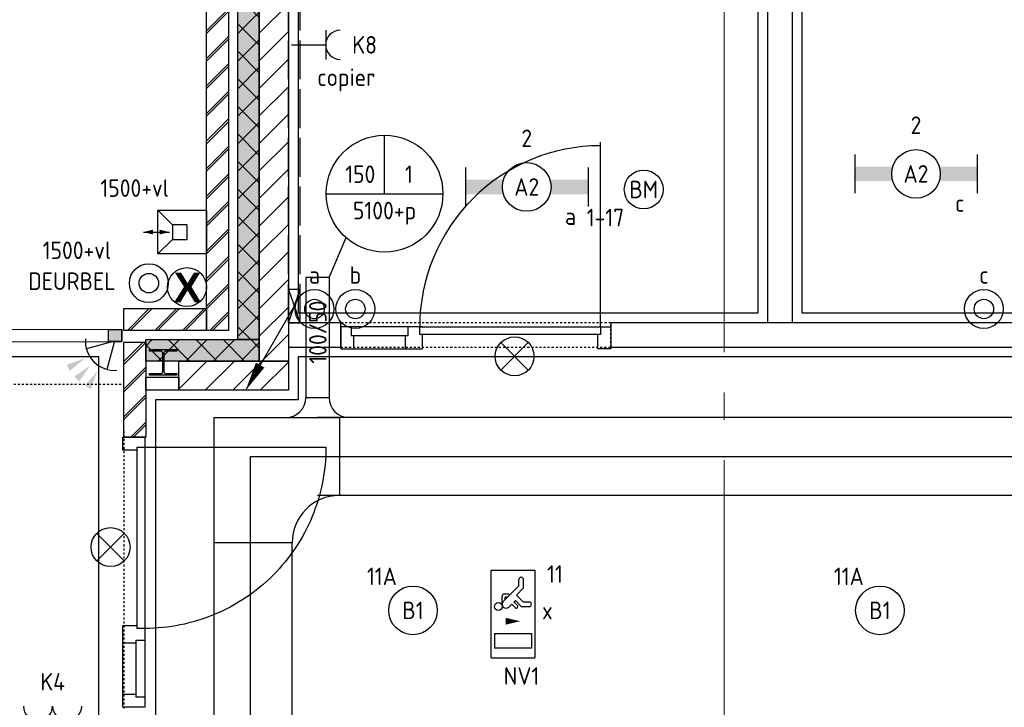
# Model space of a CAD drawing. Header units: millimetres. Extents: x -38031 to 123247, y -16330 to 129979.
# Tile 177 of 235: x 43239 to 48300, y 52150 to 55681. Entities that reach past the tile are written whole.
import ezdxf
from ezdxf.enums import TextEntityAlignment as Align

# ---------------------------------------------------------------- set-up
doc = ezdxf.new("R2010")
doc.units = ezdxf.units.MM
doc.header["$LTSCALE"] = 50
for name, pattern in [('E_GOOT3', [5, 4, -1]), ('STYLE_01', [0.41664, 0.20828, -0.20836]), ('STYLE_11', [5, 3.888855, -0.416718, 0.277786, -0.416641])]:
    doc.linetypes.add(name, pattern=pattern)
for name, color, linetype in [('AL$1A---_ALGEMEEN', 8, 'Continuous'), ('AM$1A---_ARCERING', 8, 'Continuous'), ('AT$1A---_TEKST100', 8, 'Continuous'), ('BOUWKUNDIG', 8, 'Continuous'), ('EB6511--_ATTRIB', 2, 'Continuous'), ('EL6131--_KG', 3, 'Continuous'), ('EL6131--_WG', 3, 'Continuous'), ('EL6222--', 3, 'Continuous'), ('EL6311--', 3, 'Continuous'), ('EL6311--NV', 7, 'Continuous'), ('EL6350--', 3, 'Continuous'), ('EL6412--', 3, 'Continuous'), ('EL6511--', 3, 'Continuous'), ('EL6521--', 3, 'Continuous'), ('EL6523--', 3, 'Continuous'), ('EM6131--', 1, 'Continuous'), ('lengte voedingskabels', 3, 'Continuous')]:
    doc.layers.add(name, color=color, linetype=linetype)
doc.layers.add('stramien', color=1, linetype='STYLE_11', lineweight=15)
doc.styles.add('Arial (bold)', font='ARIALBD.TTF')
doc.styles.add('BURO-018', font='iso.shx', dxfattribs={"height": 90})
doc.styles.add('NORATT', font='iso.shx')
doc.styles.get("Standard").update_dxf_attribs({"font": 'iso.shx'})
pattern_1 = [(45, (-987936.49, -175784.82), (70.710678, -70.710678), []), (45, (-987929.42, -175791.89), (70.710678, -70.710678), [])]
pattern_2 = [(135, (-987936.49, -175784.82), (70.710678, 70.710678), []), (45, (-987637.15, -176084.16), (70.710678, -70.710678), [])]
pattern_3 = [(45, (-987936.49, -175784.82), (70.710678, -70.710678), [])]

# ---------------------------------------------------------------- blocks, each defined once
blk = doc.blocks.new('1115C2J')
at = {"color": 0, "linetype": 'Continuous'}
for p, q in [((-4.5, 5.5), (4.5, 5.5)), ((-4.5, 1), (-4.5, 5.5)), ((2, 5.15), (3.5, 5.15)), ((2, 1.35), (2, 5.15)), ((3.5, 5.15), (3.5, 1.35)), ((4.5, 1), (4.5, 5.5)), ((-2.68, 4.35), (-3.52, 4.35)), ((-1.94, 3.61), (-2.68, 4.35)), ((-1.24, 4.31), (-1.94, 3.61)), ((-1.37, 3.5), (-0.76, 4.11)), ((-1.24, 4.31), (-1.24, 4.91)), ((-0.76, 4.11), (-0.76, 4.91)), ((-2.88, 3.87), (-3.52, 3.87)), ((-1.27, 2.26), (-2.88, 3.87)), ((-1.23, 3.35), (-1.37, 3.5)), ((-0.87, 3.71), (-1.23, 3.35)), ((-0.65, 3.49), (-1.01, 3.13)), ((-0.71, 2.83), (-1.01, 3.13)), ((-1.94, 2.93), (-2.04, 2.83)), ((-2.04, 2.83), (-2.04, 2.34)), ((-0.99, 2.14), (-1.84, 2.14)), ((-1.71, 2.7), (-1.72, 2.7)), ((-1.72, 2.7), (-1.72, 2.46)), ((-1.47, 2.46), (-1.72, 2.46)), ((2, 1.35), (3.5, 1.35)), ((4.5, 1), (-4.5, 1))]:
    blk.add_line(p, q, dxfattribs=at)
blk.add_lwpolyline([(0.75, 4, 0, 0.7, 0), (0.75, 2.5, 0.7, 0.7, 0)], format="xyseb", dxfattribs=at)
blk.add_circle((-0.76, 1.75), 0.4, dxfattribs=at)
for centre, radius, start, end in [((-1, 4.91), 0.24, 0, 180), ((-3.52, 4.11), 0.24, 90, 270), ((-0.76, 3.6), 0.16, 315, 135), ((-1.84, 2.34), 0.2, 180, 270), ((-0.99, 2.54), 0.4, 225, 45)]:
    blk.add_arc(centre, radius, start, end, dxfattribs=at)
at = {"color": 0, "linetype": 'Continuous', "style": 'BURO-018'}
for tag, p in [('E_GKAST', (0, 15.17)), ('E_GROEP', (0, 12.17)), ('E_SGROEP', (4.5, 12.17)), ('E_ARMCODE', (0, 8))]:
    blk.add_attdef(tag, text='', height=1.8, dxfattribs=at).set_placement(p, align=Align.MIDDLE)
at = {"layer": 'EL6350--', "color": 1, "style": 'BURO-018'}
blk.add_text('x', height=1.8, rotation=90, dxfattribs=at).set_placement((0.56, 6.24))
blk = doc.blocks.new('111304')
at = {"color": 0, "linetype": 'Continuous'}
for p, q in [((-1.5, 4.5), (1.5, 4.5)), ((0, 1), (0, 4.5))]:
    blk.add_line(p, q, dxfattribs=at)
blk.add_arc((0, 6), 1.5, 180, 0, dxfattribs=at)
at = {"color": 0, "linetype": 'Continuous', "style": 'BURO-018'}
for tag, p in [('E_GKAST', (0, 11.5)), ('E_GROEP', (0, 8.5)), ('E_SGROEP', (4.5, 8.5))]:
    blk.add_attdef(tag, text='', height=1.8, dxfattribs=at).set_placement(p, align=Align.MIDDLE)
at = {"color": 0, "linetype": 'Continuous', "style": 'BURO-018', "flags": 1}
for tag, p in [('E_VERMCODE', (13, 8.5)), ('E_MATCODE', (0, 0))]:
    blk.add_attdef(tag, text='', height=1.8, dxfattribs=at).set_placement(p, align=Align.MIDDLE)
blk = doc.blocks.new('E00060')
at = {"color": 0, "linetype": 'Continuous'}
for q in [(-1.5, 3.6), (1.5, 3.6)]:
    blk.add_line((0, 1), q, dxfattribs=at)
blk.add_arc((0, 1), 3, 40.5288, 139.4712, dxfattribs=at)
for points in [[(-1.76, 6.21), (-1.08, 6.39), (-0.91, 4.38)], [(-0.35, 6.49), (0.35, 6.49), (0, 4.5)], [(1.08, 6.39), (1.76, 6.21), (0.91, 4.38)]]:
    blk.add_solid(points, dxfattribs=at)
at = {"color": 0, "linetype": 'Continuous', "style": 'BURO-018'}
for tag, p in [('E_TEXT1', (0, 9)), ('E_TEXT2', (5, 4))]:
    blk.add_attdef(tag, text='', height=1.8, dxfattribs=at).set_placement(p, align=Align.MIDDLE)
at = {"color": 0, "linetype": 'Continuous', "style": 'BURO-018', "flags": 1}
blk.add_attdef('E_MATCODE', text='', height=1.8, dxfattribs=at).set_placement((0, 0), align=Align.MIDDLE)
blk = doc.blocks.new('111410')
at = {"color": 0, "linetype": 'Continuous'}
for radius in [2, 1]:
    blk.add_circle((0, 3), radius, dxfattribs=at)
at = {"color": 0, "linetype": 'Continuous', "style": 'BURO-018'}
for tag, p in [('E_SLET1', (0, 7)), ('E_GROEP', (0, 0)), ('E_GKAST', (0, 0))]:
    blk.add_attdef(tag, text='', height=1.8, dxfattribs=at).set_placement(p, align=Align.MIDDLE)
at = {"color": 0, "linetype": 'Continuous', "style": 'BURO-018', "flags": 1}
for tag in ['E_MATCODE', 'E_SGROEP']:
    blk.add_attdef(tag, text='', height=1.8, dxfattribs=at).set_placement((0, 0), align=Align.MIDDLE)
blk = doc.blocks.new('E00024')
at = {"color": 0, "linetype": 'Continuous'}
for p, q in [((-1.41, 1.59), (1.41, 4.41)), ((-1.41, 4.41), (1.41, 1.59))]:
    blk.add_line(p, q, dxfattribs=at)
blk.add_circle((0, 3), 2, dxfattribs=at)
at = {"color": 0, "linetype": 'Continuous', "style": 'BURO-018'}
blk.add_attdef('E_TEXT1', text='', height=1.8, dxfattribs=at).set_placement((0, 7.5), align=Align.MIDDLE)
at = {"color": 0, "linetype": 'Continuous', "style": 'BURO-018', "flags": 1}
blk.add_attdef('E_MATCODE', (0, 0), '', height=1.8, dxfattribs=at)
blk = doc.blocks.new('1115B3A')
at = {"color": 0, "linetype": 'Continuous'}
blk.add_circle((0, 0), 2.5, dxfattribs=at)
at = {"color": 0, "linetype": 'Continuous', "style": 'BURO-018'}
for tag, p in [('E_GKAST', (0, 8)), ('E_GROEP', (0, 5)), ('E_SGROEP', (4.5, 5)), ('E_ARMCODE', (0, 0)), ('E_SLET', (4.5, -1))]:
    blk.add_attdef(tag, text='', height=1.8, dxfattribs=at).set_placement(p, align=Align.MIDDLE)
blk = doc.blocks.new('E00126')
at = {"color": 0, "linetype": 'Continuous'}
for p, q in [((-3, 4.5), (3, 4.5)), ((-1.5, 1), (-1.5, 4.5)), ((1.5, 1), (1.5, 4.5))]:
    blk.add_line(p, q, dxfattribs=at)
for centre in [(-1.5, 6), (1.5, 6)]:
    blk.add_arc(centre, 1.5, 180, 0, dxfattribs=at)
at = {"color": 0, "linetype": 'Continuous', "style": 'BURO-018'}
for tag, p in [('E_GKAST', (0, 11.5)), ('E_GROEP', (0, 8.5)), ('E_SGROEP', (4.5, 8.5))]:
    blk.add_attdef(tag, text='', height=1.8, dxfattribs=at).set_placement(p, align=Align.MIDDLE)
at = {"color": 0, "linetype": 'Continuous', "style": 'BURO-018', "flags": 1}
for tag, p in [('E_VERMCODE', (13, 8.5)), ('E_MATCODE', (0, 0))]:
    blk.add_attdef(tag, text='', height=1.8, dxfattribs=at).set_placement(p, align=Align.MIDDLE)
blk = doc.blocks.new('111605')
at = {"color": 0, "linetype": 'Continuous'}
for p, q in [((0, -2.25), (0, 2.25)), ((0, 2.25), (5, 2.25)), ((3.5, 0.75), (5, 2.25)), ((5, 2.25), (5, -2.25)), ((2, 0.75), (2, -0.75)), ((3.5, 0.75), (2, 0.75)), ((3.5, -0.75), (3.5, 0.75)), ((6.5, 0), (3.83, 0)), ((2, -0.75), (3.5, -0.75)), ((5, -2.25), (3.5, -0.75)), ((5, -2.25), (0, -2.25))]:
    blk.add_line(p, q, dxfattribs=at)
for points in [[(3.83, 0, 0, 0.5, 0), (4.83, 0, 0.5, 0.5, 0)], [(6.5, 0, 0, 0.5, 0), (5.5, 0, 0.5, 0.5, 0)]]:
    blk.add_lwpolyline(points, format="xyseb", dxfattribs=at)
at = {"color": 0, "linetype": 'Continuous', "style": 'BURO-018'}
blk.add_attdef('E_TEXT1', text='', height=1.8, dxfattribs=at).set_placement((2.5, 4.75), align=Align.MIDDLE)
at = {"color": 0, "linetype": 'Continuous', "style": 'BURO-018', "flags": 1}
blk.add_attdef('E_MATCODE', text='', height=1.8, dxfattribs=at).set_placement((0, 0), align=Align.MIDDLE)
blk = doc.blocks.new('1115B6630')
at = {"color": 0}
for p, q in [((-6.3, 2), (-6.3, -2)), ((6.3, 2), (6.3, -2))]:
    blk.add_line(p, q, dxfattribs=at)
at = {"color": 0, "linetype": 'Continuous'}
blk.add_circle((0, 0), 2.5, dxfattribs=at)
at = {"color": 0}
for points in [[(-2.5, 0.75), (-6.3, 0.75), (-2.5, -0.75), (-6.3, -0.75)], [(2.5, 0.75), (6.3, 0.75), (2.5, -0.75), (6.3, -0.75)]]:
    blk.add_solid(points, dxfattribs=at)
at = {"color": 0, "linetype": 'Continuous', "style": 'BURO-018'}
for tag, p in [('E_GKAST', (0, 8)), ('E_GROEP', (0, 5)), ('E_SGROEP', (4.5, 5)), ('E_ARMCODE', (0, 0)), ('E_SLET', (4.5, -3))]:
    blk.add_attdef(tag, text='', height=1.8, dxfattribs=at).set_placement(p, align=Align.MIDDLE)
blk = doc.blocks.new('E00123')
at = {"color": 0, "linetype": 'Continuous'}
blk.add_circle((0, 0), 2, dxfattribs=at)
at = {"color": 0, "linetype": 'Continuous', "style": 'BURO-018'}
for tag, p in [('E_TEXT1', (0, 4.5)), ('E_TEXT2', (0, 0))]:
    blk.add_attdef(tag, text='', height=1.8, dxfattribs=at).set_placement(p, align=Align.MIDDLE)
at = {"color": 0, "linetype": 'Continuous', "style": 'BURO-018', "flags": 1}
blk.add_attdef('E_MATCODE', (0, 0), '', height=1.8, dxfattribs=at)
blk = doc.blocks.new('E-GK-GTC-1903C')
at = {"color": 0, "linetype": 'Continuous'}
for p, q in [((-0.5, 200), (0.5, 200)), ((-0.5, -200), (0.5, -200))]:
    blk.add_line(p, q, dxfattribs=at)
blk = doc.blocks.new('E-GK-BS--1-190F3F3F3')
at = {"color": 0, "linetype": 'Continuous'}
for p, q in [((-443, -200), (-443, 200)), ((-443, 200), (200, 200)), ((200, 200), (200, -443)), ((200, -443), (-200, -443))]:
    blk.add_line(p, q, dxfattribs=at)
blk.add_arc((-443, -443), 243, 0, 90, dxfattribs=at)
blk = doc.blocks.new('E-GK-GTC-783C')
at = {"color": 0, "linetype": 'Continuous'}
for p, q in [((-0.5, 60), (0.5, 60)), ((-0.5, -60), (0.5, -60))]:
    blk.add_line(p, q, dxfattribs=at)
blk = doc.blocks.new('E00103')
at = {"color": 0, "linetype": 'Continuous'}
for p, q in [((0, 6), (0, 12)), ((-6, 6), (6, 6))]:
    blk.add_line(p, q, dxfattribs=at)
blk.add_circle((0, 6), 6, dxfattribs=at)
at = {"color": 0, "linetype": 'Continuous', "style": 'BURO-018'}
for tag, p in [('E_TEXT1', (-2.5, 8)), ('E_TEXT3', (2.5, 8)), ('E_TEXT6', (0, 4))]:
    blk.add_attdef(tag, text='', height=1.8, dxfattribs=at).set_placement(p, align=Align.MIDDLE)
blk = doc.blocks.new('E-GK-AH-78676767')
at = {"color": 0, "linetype": 'Continuous'}
blk.add_line((-60, 103), (60, 103), dxfattribs=at)
for centre, start, end in [((-163, 103), 270, 0), ((163, 103), 180, 270)]:
    blk.add_arc(centre, 103, start, end, dxfattribs=at)
blk = doc.blocks.new('E00112')
at = {"color": 0, "linetype": 'Continuous'}
for p, q in [((0, 1), (-1, 1)), ((-1, 1), (-1, 0)), ((-1, 0), (0, 1)), ((-1, 1), (0, 0)), ((0, 0), (0, 1)), ((-1, 0), (0, 0))]:
    blk.add_line(p, q, dxfattribs=at)
blk = doc.blocks.new('E00098')
at = {"color": 0, "linetype": 'Continuous'}
blk.add_line((0, 0), (-5, -8.66), dxfattribs=at)
blk.add_lwpolyline([(-5, -8.66, 0, 1, 0), (-3.5, -6.06, 1, 1, 0)], format="xyseb", dxfattribs=at)
blk = doc.blocks.new('E-GK-END-78')
at = {"color": 0, "linetype": 'Continuous'}
blk.add_line((0, 60), (0, -60), dxfattribs=at)
blk = doc.blocks.new('Group-18')
at = {"layer": 'AL$1A---_ALGEMEEN', "color": 0}
for points in [[(-9101, 25599.8), (-4306, 25599.8), (-4306, 30175), (-5946, 30175), (-5946, 29855), (-9101.5, 29855), (-9101, 25599.8)], [(-11691, 29855), (-11691, 25599.8), (-9326, 25599.8), (-9326, 28345), (-9776, 28345), (-9776, 28895), (-9326, 28895), (-9326, 29855), (-11691, 29855)], [(-16755, 23324.8), (-16755, 17786), (-13495, 17786), (-13495, 23424.8), (-12716, 23424.8), (-12716, 25374.8), (-17534, 25374.8), (-17534, 23424.8), (-16755, 23424.8), (-16755, 23324.8)], [(-12424, 25153), (-12424, 23374.8), (1636.5, 23374.8), (1636.5, 25374.8), (-11691, 25374.8), (-11691, 25153), (-12424, 25153)]]:
    blk.add_lwpolyline(points, dxfattribs=at)
blk = doc.blocks.new('32x_hout-mk 815a-p')
at = {"color": 0}
for points in [[(0, 10), (67, 10), (67, -104), (0, -104)], [(967, -104), (1387, -104), (1387, 10), (967, 10)]]:
    blk.add_wipeout(points, dxfattribs=at).dxf.layer = 'AL$1A---_ALGEMEEN'
at = {"layer": 'AL$1A---_ALGEMEEN', "color": 0}
for points in [[(0, 10), (67, 10), (67, -104), (0, -104)], [(967, -104), (1387, -104), (1387, 10), (967, 10)]]:
    blk.add_lwpolyline(points, close=True, dxfattribs=at)
at = {"color": 0}
for points in [[(967, -104), (1057, -104), (1057, 10), (967, 10)], [(1320, -104), (1387, -104), (1387, 10), (1320, 10)]]:
    blk.add_wipeout(points, dxfattribs=at).dxf.layer = 'AL$1A---_ALGEMEEN'
at = {"layer": 'AL$1A---_ALGEMEEN', "color": 0}
for points in [[(967, -104), (1057, -104), (1057, 10), (967, 10)], [(1320, -104), (1387, -104), (1387, 10), (1320, 10)]]:
    blk.add_lwpolyline(points, close=True, dxfattribs=at)
at = {"color": 0}
for points in [[(52, -64), (982, -64), (982, -104), (52, -104)], [(1042, -104), (1335, -104), (1335, -59), (1042, -59)]]:
    blk.add_wipeout(points, dxfattribs=at).dxf.layer = 'AL$1A---_ALGEMEEN'
at = {"layer": 'AL$1A---_ALGEMEEN', "color": 0}
blk.add_line((52, -104), (52, -1052), dxfattribs=at)
for points in [[(52, -64), (982, -64), (982, -104), (52, -104)], [(1042, -104), (1335, -104), (1335, -59), (1042, -59)]]:
    blk.add_lwpolyline(points, close=True, dxfattribs=at)
blk.add_arc((52, -104), 930, 270, 0, dxfattribs=at)
blk = doc.blocks.new('Group-133')
at = {"layer": 'AL$1A---_ALGEMEEN', "color": 0}
for q in [(-16728, 24653), (-15928, 25453)]:
    blk.add_line((-16728, 25453), q, dxfattribs=at)
blk.add_open_spline([(-16728, 24653), (-16513.6, 24653), (-16142.4, 24867.4), (-15928, 25238.6), (-15928, 25453)], degree=2, dxfattribs=at)
blk = doc.blocks.new('Group-134')
at = {"layer": 'AL$1A---_ALGEMEEN', "color": 0}
for q in [(-15928, 25453), (-15128, 24653)]:
    blk.add_line((-15128, 25453), q, dxfattribs=at)
blk.add_open_spline([(-15928, 25453), (-15928, 25238.6), (-15713.6, 24867.4), (-15342.4, 24653), (-15128, 24653)], degree=2, dxfattribs=at)
blk = doc.blocks.new('Group-135')
at = {"layer": 'AL$1A---_ALGEMEEN', "color": 0}
for q in [(-15078, 24653), (-14278, 25453)]:
    blk.add_line((-15078, 25453), q, dxfattribs=at)
blk.add_open_spline([(-15078, 24653), (-14863.6, 24653), (-14492.4, 24867.4), (-14278, 25238.6), (-14278, 25453)], degree=2, dxfattribs=at)
blk = doc.blocks.new('Group-136')
at = {"layer": 'AL$1A---_ALGEMEEN', "color": 0}
for q in [(-14278, 25453), (-13478, 24653)]:
    blk.add_line((-13478, 25453), q, dxfattribs=at)
blk.add_open_spline([(-14278, 25453), (-14278, 25238.6), (-14063.6, 24867.4), (-13692.4, 24653), (-13478, 24653)], degree=2, dxfattribs=at)
blk = doc.blocks.new('zelfsl')
at = {"layer": 'AL$1A---_ALGEMEEN', "color": 0}
blk.add_line((0, -928.95625), (0, 210.85625), dxfattribs=at)
blk.add_lwpolyline([(-90, -13.38325), (90, -165.12925), (-90, -314.71375), (90, -464.29825), (-90, -613.88275), (90, -763.38325)], dxfattribs=at)
blk = doc.blocks.new('Group-137')
at = {"color": 0}
blk.add_wipeout([(-17609, 25450), (-12597, 25453), (-12597, 25515), (-17609, 25512)], dxfattribs=at).dxf.layer = 'AL$1A---_ALGEMEEN'
at = {"layer": 'AM$1A---_ARCERING', "linetype": 'Continuous', "lineweight": 0}
for points in [[(-17609, 25512), (-17541, 25512), (-17541, 25450), (-17609, 25450)], [(-16778, 25515), (-16728, 25515), (-16728, 25453), (-16778, 25453)], [(-15137, 25515), (-15069, 25515), (-15069, 25453), (-15137, 25453)], [(-13478, 25515), (-13428, 25515), (-13428, 25453), (-13478, 25453)], [(-12665, 25515), (-12597, 25515), (-12597, 25453), (-12665, 25453)]]:
    blk.add_hatch(color=256, dxfattribs=at).paths.add_polyline_path(points)
at = {"layer": 'AL$1A---_ALGEMEEN', "color": 0}
for points in [[(-17609, 25450), (-12597, 25453), (-12597, 25515), (-17609, 25512)], [(-17609, 25512), (-17541, 25512), (-17541, 25450), (-17609, 25450)], [(-16778, 25515), (-16728, 25515), (-16728, 25453), (-16778, 25453)], [(-15137, 25515), (-15069, 25515), (-15069, 25453), (-15137, 25453)], [(-13478, 25515), (-13428, 25515), (-13428, 25453), (-13478, 25453)], [(-12665, 25515), (-12597, 25515), (-12597, 25453), (-12665, 25453)]]:
    blk.add_lwpolyline(points, close=True, dxfattribs=at)
for name, p in [('zelfsl', (-15928, 25893.3)), ('zelfsl', (-14278, 25893.3)), ('Group-133', (0, 0)), ('Group-134', (0, 0)), ('Group-135', (0, 0)), ('Group-136', (0, 0))]:
    blk.add_blockref(name, p, dxfattribs=at)
blk = doc.blocks.new('32x_hout-mk 815as-p')
at = {"color": 0}
for points in [[(420, -104), (0, -104), (0, 10), (420, 10)], [(1320, 10), (1387, 10), (1387, -104), (1320, -104)]]:
    blk.add_wipeout(points, dxfattribs=at).dxf.layer = 'AL$1A---_ALGEMEEN'
at = {"layer": 'AL$1A---_ALGEMEEN', "color": 0}
for points in [[(420, -104), (0, -104), (0, 10), (420, 10)], [(1320, 10), (1387, 10), (1387, -104), (1320, -104)]]:
    blk.add_lwpolyline(points, close=True, dxfattribs=at)
at = {"color": 0}
for points in [[(67, -104), (0, -104), (0, 10), (67, 10)], [(420, -104), (330, -104), (330, 10), (420, 10)]]:
    blk.add_wipeout(points, dxfattribs=at).dxf.layer = 'AL$1A---_ALGEMEEN'
at = {"layer": 'AL$1A---_ALGEMEEN', "color": 0}
for points in [[(67, -104), (0, -104), (0, 10), (67, 10)], [(420, -104), (330, -104), (330, 10), (420, 10)], [(1312.2, -1033.7), (1289.4, -1032.9), (1266.6, -1031.5), (1243.8, -1029.5), (1221.2, -1027), (1198.5, -1023.9), (1176, -1020.3), (1153.6, -1016.1), (1131.2, -1011.4), (1109, -1006.1), (1087, -1000.3), (1065, -994), (1043.3, -987.1), (1021.7, -979.6), (1000.3, -971.7), (979.1, -963.2), (958.1, -954.2), (937.4, -944.7), (916.9, -934.7), (896.6, -924.2), (876.6, -913.2), (856.9, -901.7), (837.5, -889.7), (818.3, -877.3), (799.5, -864.4), (781, -851), (762.8, -837.2), (745, -822.9), (727.5, -808.2), (710.5, -793.1), (693.7, -777.5), (677.4, -761.6), (661.5, -745.3), (645.9, -728.5), (630.8, -711.5), (616.1, -694), (601.8, -676.2), (588, -658), (574.6, -639.5), (561.7, -620.7), (549.3, -601.5), (537.3, -582.1), (525.8, -562.4), (514.8, -542.4), (504.3, -522.1), (494.3, -501.6), (484.8, -480.9), (475.8, -459.9), (467.3, -438.7), (459.4, -417.3), (451.9, -395.7), (445, -374), (438.7, -352), (432.9, -330), (427.6, -307.8), (422.9, -285.4), (418.7, -263), (415.1, -240.5), (412, -217.8), (409.5, -195.2), (407.5, -172.4), (406.1, -149.6), (405.3, -126.8), (405, -104), (1335, -104), (1335, -1034)]]:
    blk.add_lwpolyline(points, close=True, dxfattribs=at)
at = {"color": 0}
for points in [[(345, -104), (52, -104), (52, -59), (345, -59)], [(405, -64), (1335, -64), (1335, -104), (405, -104)]]:
    blk.add_wipeout(points, dxfattribs=at).dxf.layer = 'AL$1A---_ALGEMEEN'
at = {"layer": 'AL$1A---_ALGEMEEN', "color": 0}
for points in [[(345, -104), (52, -104), (52, -59), (345, -59)], [(405, -64), (1335, -64), (1335, -104), (405, -104)]]:
    blk.add_lwpolyline(points, close=True, dxfattribs=at)
blk = doc.blocks.new('21x_zaagwerk')
at = {"layer": 'AL$1A---_ALGEMEEN', "color": 0}
blk.add_circle((0, 0), 100, dxfattribs=at)
at = {"layer": 'AT$1A---_TEKST100', "insert": (-67.8, 73.6), "char_height": 151.525, "attachment_point": 1, "line_spacing_factor": 0.967741, "style": 'Arial (bold)'}
blk.add_mtext('{\\C256;\\lX}', dxfattribs=at)
blk = doc.blocks.new('HEA 140')
at = {"layer": 'AM$1A---_ARCERING', "linetype": 'Continuous', "lineweight": 0}
h = blk.add_hatch(color=256, dxfattribs=at)
edge = h.paths.add_edge_path()
edge.add_arc((14.75, -46), 12, 180, 270)
edge.add_line((14.75, -58), (70, -58))
edge.add_line((70, -58), (70, -66.5))
edge.add_line((70, -66.5), (-70, -66.5))
edge.add_line((-70, -66.5), (-70, -58))
edge.add_line((-70, -58), (-14.75, -58))
edge.add_arc((-14.75, -46), 12, 270, 360)
edge.add_line((-2.75, -46), (-2.75, 46))
edge.add_arc((-14.75, 46), 12, 0, 90)
edge.add_line((-14.75, 58), (-70, 58))
edge.add_line((-70, 58), (-70, 66.5))
edge.add_line((-70, 66.5), (70, 66.5))
edge.add_line((70, 66.5), (70, 58))
edge.add_line((70, 58), (14.75, 58))
edge.add_arc((14.75, 46), 12, 90, 180)
edge.add_line((2.75, 46), (2.75, -46))
at = {"layer": 'AL$1A---_ALGEMEEN', "color": 0, "flags": 128}
blk.add_lwpolyline([(2.75, -46, 0.4142136), (14.75, -58), (70, -58), (70, -66.5), (-70, -66.5), (-70, -58), (-14.75, -58, 0.4142136), (-2.75, -46), (-2.75, 46, 0.4142136), (-14.75, 58), (-70, 58), (-70, 66.5), (70, 66.5), (70, 58), (14.75, 58, 0.4142136), (2.75, 46)], format="xyb", close=True, dxfattribs=at)
blk = doc.blocks.new('200254 W 210 11-06-2007')
at = {"layer": 'AM$1A---_ARCERING', "linetype": 'Continuous', "lineweight": 5}
h = blk.add_hatch(dxfattribs=at)
h.set_pattern_fill('BAKSTEEN', color=256, scale=50, style=0, pattern_type=2)
h.set_pattern_definition(pattern_1)
h.paths.add_polyline_path([(8441.2, 33912.3), (8441.2, 33799.3), (8114, 33799.3), (8114, 29096.9), (8001, 29096.9), (8001, 33912.3)])
at = {"layer": 'AM$1A---_ARCERING', "linetype": 'Continuous', "lineweight": 0}
for points in [[(8161, 33752.4), (8432.2, 33752.4), (8432.2, 33642.4), (8271, 33642.4), (8271, 29050.4), (8161, 29050.4)], [(7688, 29050.4), (8271, 29050.4), (8271, 28940.4), (7688, 28940.4)]]:
    blk.add_hatch(color=256, dxfattribs=at).paths.add_polyline_path(points)
at = {"layer": 'AM$1A---_ARCERING', "linetype": 'Continuous', "lineweight": 5}
h = blk.add_hatch(dxfattribs=at)
h.set_pattern_fill('ISOLATIE', color=256, scale=50, style=0, pattern_type=2)
h.set_pattern_definition(pattern_2)
h.paths.add_polyline_path([(8161, 33752.4), (8432.2, 33752.4), (8432.2, 33642.4), (8271, 33642.4), (8271, 29050.4), (8161, 29050.4)])
h = blk.add_hatch(dxfattribs=at)
h.set_pattern_fill('KALKZANDSTEEN', color=256, scale=50, style=0, pattern_type=2)
h.set_pattern_definition(pattern_3)
h.paths.add_polyline_path([(8271, 33492.4), (8421, 33492.4), (8421, 28940.4), (8271, 28940.4)])
h = blk.add_hatch(dxfattribs=at)
h.set_pattern_fill('ISOLATIE', color=256, scale=50, style=0, pattern_type=2)
h.set_pattern_definition(pattern_2)
h.paths.add_polyline_path([(7688, 29050.4), (8271, 29050.4), (8271, 28940.4), (7688, 28940.4)])
h = blk.add_hatch(dxfattribs=at)
h.set_pattern_fill('KALKZANDSTEEN', color=256, scale=50, style=0, pattern_type=2)
h.set_pattern_definition(pattern_3)
h.paths.add_polyline_path([(7858, 28940.4), (8421, 28940.4), (8421, 28790.4), (7858, 28790.4)])
at = {"layer": 'AL$1A---_ALGEMEEN', "flags": 128}
for points in [[(8441.2, 33799.3), (8114, 33799.3), (8114, 29096.9), (8001, 29096.9), (8001, 33912.3), (8441.2, 33912.3)], [(8432.2, 33642.4), (8271, 33642.4), (8271, 29050.4), (8161, 29050.4), (8161, 33752.4)]]:
    blk.add_lwpolyline(points, dxfattribs=at)
at = {"layer": 'AL$1A---_ALGEMEEN'}
for points in [[(8271, 33492.4), (8421, 33492.4), (8421, 28940.4), (8271, 28940.4)], [(10886, 33492.3), (11011, 33492.3), (11011, 29137.3), (10886, 29137.3)], [(7688, 29050.4), (8271, 29050.4), (8271, 28940.4), (7688, 28940.4)], [(7858, 28940.4), (8421, 28940.4), (8421, 28790.4), (7858, 28790.4)], [(7688, 28857.3), (7858, 28857.3), (7858, 28790.4), (7688, 28790.4)]]:
    blk.add_lwpolyline(points, close=True, dxfattribs=at)
at = {"layer": 'stramien', "ltscale": 10}
blk.add_line((10661, -41013.6), (10661, 36216.4), dxfattribs=at)
at = {"layer": 'AL$1A---_ALGEMEEN'}
for name, p in [('Group-18', (20162, 3587.4)), ('21x_zaagwerk', (7900, 29320)), ('HEA 140', (7778, 28933.8))]:
    blk.add_blockref(name, p, dxfattribs=at)
at = {"layer": 'AL$1A---_ALGEMEEN', "rotation": 180}
blk.add_blockref('32x_hout-mk 815a-p', (10078, 29012.3), dxfattribs=at)
at = {"layer": 'AL$1A---_ALGEMEEN'}
blk.add_blockref('Group-137', (20162, 3587.4), dxfattribs=at)
at = {"layer": 'AM$1A---_ARCERING', "linetype": 'Continuous', "lineweight": 5}
h = blk.add_hatch(dxfattribs=at)
h.set_pattern_fill('BAKSTEEN', color=256, scale=50, style=0, pattern_type=2)
h.set_pattern_definition(pattern_1)
h.paths.add_polyline_path([(7575, 29210.3), (8001, 29210.3), (8001, 29097.3), (7575, 29097.3)])
h = blk.add_hatch(dxfattribs=at)
h.set_pattern_fill('BAKSTEEN', color=256, scale=50, style=0, pattern_type=2)
h.set_pattern_definition(pattern_1)
h.paths.add_polyline_path([(7575, 29037.3), (7688, 29037.3), (7688, 28549.3), (7575, 28549.3)])
at = {"layer": 'AL$1A---_ALGEMEEN', "linetype": 'STYLE_01'}
blk.add_line((2531, 28822.4), (7575, 28822.4), dxfattribs=at)
at = {"layer": 'AL$1A---_ALGEMEEN'}
for points in [[(7575, 29210.3), (8001, 29210.3), (8001, 29097.3), (7575, 29097.3)], [(8421, 29012.3), (8691, 29012.3), (8691, 29137.3), (8421, 29137.3)], [(10078, 29012.3), (12382, 29012.3), (12382, 29137.3), (10078, 29137.3)], [(7575, 29037.3), (7688, 29037.3), (7688, 28549.3), (7575, 28549.3)]]:
    blk.add_lwpolyline(points, close=True, dxfattribs=at)
at = {"layer": 'AL$1A---_ALGEMEEN', "linetype": 'STYLE_01'}
blk.add_lwpolyline([(8691, 29137.3), (8691, 29012.3), (10078, 29012.3), (10078, 29137.3)], close=True, dxfattribs=at)
at = {"layer": 'AL$1A---_ALGEMEEN', "rotation": 90}
blk.add_blockref('32x_hout-mk 815as-p', (7580, 27162.3), dxfattribs=at)
at = {"layer": 'AL$1A---_ALGEMEEN', "linetype": 'STYLE_01'}
blk.add_line((7575, 28582.4), (7575, 27150.3), dxfattribs=at)

msp = doc.modelspace()

# ---------------------------------------------------------------- block references
at = {"layer": 'BOUWKUNDIG'}
msp.add_blockref('200254 W 210 11-06-2007', (36199, 24987.6), dxfattribs=at)

# ---------------------------------------------------------------- next in the draw order: linework, layer by layer
at = {"layer": 'EL6131--_WG', "linetype": 'E_GOOT3'}
for p, q in [((44620, 54124.8), (44620, 58480)), ((44680, 54124.8), (44680, 58480)), ((44680, 54124.8), (44620, 54124.8))]:
    msp.add_line(p, q, dxfattribs=at)
at = {"layer": 'EL6131--_WG', "color": 1}
msp.add_line((44829.5, 54356.3), (44916.5, 54562.1), dxfattribs=at)
at = {"layer": 'lengte voedingskabels'}
msp.add_lwpolyline([(16413, 29535), (16413, 29940.1), (15338.1, 29940.1), (15338.1, 53359.3), (28391.3, 53359.3), (28391.3, 47384), (35104.7, 47384), (35104.7, 49432.6), (44425.8, 49432.6), (44425.8, 53437.3), (52392.8, 53437.3), (52392.8, 55410)], dxfattribs=at)

# ---------------------------------------------------------------- next in the draw order: block references
at = {"layer": 'EL6131--_KG'}
for name, p, xscale, rotation in [('E-GK-GTC-783C', (44769.5, 54048.4), 615.7117139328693, 270), ('E-GK-GTC-1903C', (48578.3, 53437.5), 7617.704472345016, 179.9999999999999), ('E-GK-GTC-1903C', (44439.2, 51442.3), 3104.426506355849, 89.9999999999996)]:
    msp.add_blockref(name, p, dxfattribs=dict(at, xscale=xscale, rotation=rotation))
for name, p, rotation in [('E-GK-END-78', (44769.5, 54356.3), 270), ('E-GK-BS--1-190F3F3F3', (44439.2, 53437.5), 90)]:
    msp.add_blockref(name, p, dxfattribs=dict(at, rotation=rotation))
msp.add_blockref('E-GK-AH-78676767', (44769.5, 53637.5), dxfattribs=at)
at = {"layer": 'EL6131--_WG', "xscale": 60, "yscale": 170, "zscale": 60}
msp.add_blockref('E00112', (44680, 54124.8), dxfattribs=at)
at = {"layer": 'EL6222--'}
ref = msp.add_blockref('111304', (44586.8, 55552), dxfattribs=dict(at, xscale=50, yscale=50, zscale=50, rotation=270))
ref.add_attrib('E_GROEP', 'K8', dxfattribs={"layer": '0', "color": 1, "linetype": 'Continuous', "height": 90, "style": 'BURO-018'}).set_placement((45011.8, 55552), align=Align.MIDDLE)
ref.add_attrib('E_VERMCODE', 'copier', dxfattribs={"layer": '0', "color": 1, "linetype": 'Continuous', "height": 90, "style": 'BURO-018'}).set_placement((44918.1, 55372.1), align=Align.MIDDLE)
ref = msp.add_blockref('E00126', (43408.2, 51855.9), dxfattribs=dict(at, xscale=50, yscale=50, zscale=50))
ref.add_attrib('E_GROEP', 'K4', dxfattribs={"layer": '0', "color": 1, "linetype": 'Continuous', "height": 90, "style": 'BURO-018'}).set_placement((43408.2, 52280.9), align=Align.MIDDLE)
at = {"layer": 'EL6311--'}
ref = msp.add_blockref('1115B6630', (47846, 54889.3), dxfattribs=dict(at, xscale=50, yscale=50, zscale=50))
ref.add_attrib('E_ARMCODE', 'A2', dxfattribs={"layer": '0', "color": 1, "linetype": 'Continuous', "height": 90, "style": 'BURO-018'}).set_placement((47846, 54889.3), align=Align.MIDDLE)
ref.add_attrib('E_SLET', 'c', dxfattribs={"layer": '0', "color": 1, "linetype": 'Continuous', "height": 90, "style": 'BURO-018'}).set_placement((48071, 54739.3), align=Align.MIDDLE)
ref.add_attrib('E_GROEP', '2', dxfattribs={"layer": '0', "color": 1, "linetype": 'Continuous', "height": 90, "style": 'BURO-018'}).set_placement((47846, 55139.3), align=Align.MIDDLE)
ref = msp.add_blockref('1115B6630', (45845.2, 54822.1), dxfattribs=dict(at, xscale=50, yscale=50, zscale=50))
ref.add_attrib('E_ARMCODE', 'A2', dxfattribs={"layer": '0', "color": 1, "linetype": 'Continuous', "height": 90, "style": 'BURO-018'}).set_placement((45845.2, 54822.1), align=Align.MIDDLE)
ref.add_attrib('E_SLET', 'a', dxfattribs={"layer": '0', "color": 1, "linetype": 'Continuous', "height": 90, "style": 'BURO-018'}).set_placement((46070.2, 54672.1), align=Align.MIDDLE)
ref.add_attrib('E_GROEP', '2', dxfattribs={"layer": '0', "color": 1, "linetype": 'Continuous', "height": 90, "style": 'BURO-018'}).set_placement((45845.2, 55072.1), align=Align.MIDDLE)
ref = msp.add_blockref('111410', (44754.3, 54045.3), dxfattribs=dict(at, xscale=50, yscale=50, zscale=50))
ref.add_attrib('E_SLET1', 'a', dxfattribs={"layer": '0', "color": 1, "linetype": 'Continuous', "height": 90, "style": 'BURO-018'}).set_placement((44754.3, 54370.3), align=Align.MIDDLE)
ref = msp.add_blockref('111410', (44964.4, 54045.3), dxfattribs=dict(at, xscale=50, yscale=50, zscale=50))
ref.add_attrib('E_SLET1', 'b', dxfattribs={"layer": '0', "color": 1, "linetype": 'Continuous', "height": 90, "style": 'BURO-018'}).set_placement((44964.4, 54370.3), align=Align.MIDDLE)
ref = msp.add_blockref('111410', (48194.9, 54045.3), dxfattribs=dict(at, xscale=50, yscale=50, zscale=50))
ref.add_attrib('E_SLET1', 'c', dxfattribs={"layer": '0', "color": 1, "linetype": 'Continuous', "height": 90, "style": 'BURO-018'}).set_placement((48194.9, 54370.3), align=Align.MIDDLE)
ref = msp.add_blockref('1115B3A', (45260.6, 52647.4), dxfattribs=dict(at, xscale=50, yscale=50, zscale=50))
ref.add_attrib('E_ARMCODE', 'B1', dxfattribs={"layer": '0', "color": 1, "linetype": 'Continuous', "height": 90, "style": 'BURO-018'}).set_placement((45260.6, 52647.4), align=Align.MIDDLE)
ref.add_attrib('E_GROEP', '11A', dxfattribs={"layer": '0', "color": 1, "linetype": 'Continuous', "height": 90, "style": 'BURO-018'}).set_placement((45100.8, 52822.4), align=Align.MIDDLE)
ref = msp.add_blockref('1115B3A', (47660.6, 52647.4), dxfattribs=dict(at, xscale=50, yscale=50, zscale=50))
ref.add_attrib('E_ARMCODE', 'B1', dxfattribs={"layer": '0', "color": 1, "linetype": 'Continuous', "height": 90, "style": 'BURO-018'}).set_placement((47660.6, 52647.4), align=Align.MIDDLE)
ref.add_attrib('E_GROEP', '11A', dxfattribs={"layer": '0', "color": 1, "linetype": 'Continuous', "height": 90, "style": 'BURO-018'}).set_placement((47500.8, 52822.4), align=Align.MIDDLE)
at = {"layer": 'EL6311--NV'}
ref = msp.add_blockref('1115C2J', (45611.8, 52629.3), dxfattribs=dict(at, xscale=50, yscale=50, zscale=50, rotation=270))
ref.add_attrib('E_ARMCODE', 'NV1', dxfattribs={"layer": '0', "color": 1, "linetype": 'Continuous', "height": 90, "style": 'BURO-018'}).set_placement((45818.6, 52310.8), align=Align.MIDDLE)
ref.add_attrib('E_GROEP', '11', dxfattribs={"layer": '0', "color": 1, "linetype": 'Continuous', "height": 90, "style": 'BURO-018'}).set_placement((45990.2, 52834.3), align=Align.MIDDLE)
at = {"layer": 'EL6412--', "xscale": 50, "yscale": 50, "zscale": 50}
msp.add_blockref('111410', (43902.7, 54177.8), dxfattribs=at)
at = {"layer": 'EL6511--'}
ref = msp.add_blockref('E00123', (46446.6, 54808.9), dxfattribs=dict(at, xscale=50, yscale=50, zscale=50))
ref.add_attrib('E_TEXT2', 'BM', dxfattribs={"layer": 'EB6511--_ATTRIB', "color": 1, "linetype": 'Continuous', "height": 90, "style": 'NORATT'}).set_placement((46446.6, 54808.9), align=Align.MIDDLE)
ref.add_attrib('E_TEXT1', '1-17', dxfattribs={"layer": 'EB6511--_ATTRIB', "color": 1, "linetype": 'Continuous', "height": 90, "style": 'NORATT'}).set_placement((46249.8, 54664.9), align=Align.MIDDLE)
at = {"layer": 'EL6511--', "xscale": 50, "yscale": 50, "zscale": 50}
for p in [(45782.8, 53802.4), (43706.1, 52822.3)]:
    msp.add_blockref('E00024', p, dxfattribs=at)
at = {"layer": 'EL6521--', "xscale": 50.0000000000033, "yscale": 50, "zscale": 50, "rotation": 135}
msp.add_blockref('E00060', (43762, 54065.5), dxfattribs=at)
at = {"layer": 'EL6523--', "xscale": 50, "yscale": 50, "zscale": 50, "rotation": 180}
msp.add_blockref('111605', (44199.7, 54590.3), dxfattribs=at)
at = {"layer": 'EM6131--'}
ref = msp.add_blockref('E00103', (45114.6, 54487.4), dxfattribs=dict(at, xscale=50, yscale=50, zscale=50))
ref.add_attrib('E_TEXT1', '150', dxfattribs={"layer": '0', "color": 1, "linetype": 'Continuous', "height": 90, "style": 'BURO-018'}).set_placement((44989.6, 54887.4), align=Align.MIDDLE)
ref.add_attrib('E_TEXT3', '1', dxfattribs={"layer": '0', "color": 1, "linetype": 'Continuous', "height": 90, "style": 'BURO-018'}).set_placement((45239.6, 54887.4), align=Align.MIDDLE)
ref.add_attrib('E_TEXT6', '5100+p', dxfattribs={"layer": '0', "color": 1, "linetype": 'Continuous', "height": 90, "style": 'BURO-018'}).set_placement((45114.6, 54687.4), align=Align.MIDDLE)
at = {"layer": 'EM6131--', "xscale": 50, "yscale": 50, "zscale": 50}
msp.add_blockref('E00098', (44650, 54209.8), dxfattribs=at)

# ---------------------------------------------------------------- next in the draw order: texts
at = {"layer": 'EL6412--', "color": 1, "style": 'BURO-018'}
msp.add_text('1500+vl', height=90, dxfattribs=at).set_placement((43357.2, 54451.8))
at = {"layer": 'EL6412--', "color": 1}
msp.add_text('DEURBEL', height=90, dxfattribs=at).set_placement((43282.6, 54293.1))
at = {"layer": 'EL6523--', "color": 1, "style": 'BURO-018'}
msp.add_text('1500+vl', height=90, dxfattribs=at).set_placement((43653.9, 54771.1))
at = {"layer": 'EM6131--', "color": 1, "linetype": 'Continuous', "style": 'BURO-018'}
msp.add_text('100/50', height=90, rotation=90, dxfattribs=at).set_placement((44771.4, 54076.3), align=Align.MIDDLE)

doc.saveas('drawing.dxf')
